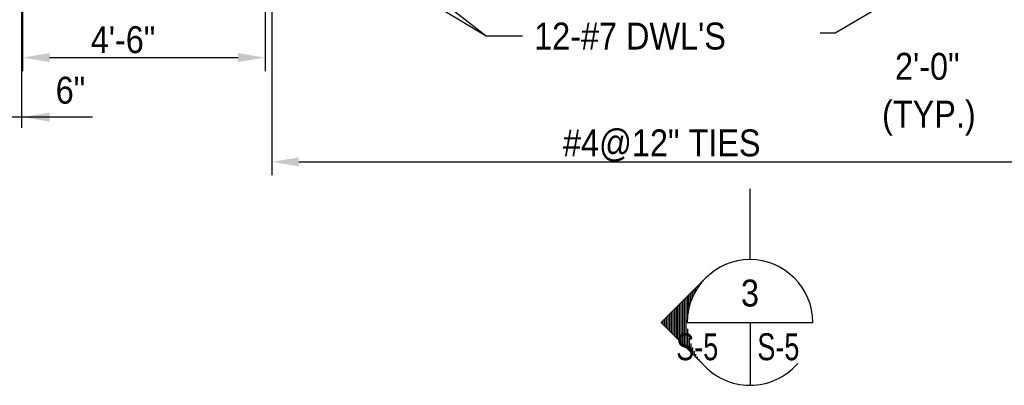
# Model space of a CAD drawing. Extents: x -485 to 3250, y 147 to 2833.
# Tile 11 of 34: x -14 to 425, y 1650 to 1813. Entities that reach past the tile are written whole.
import ezdxf
from ezdxf.enums import TextEntityAlignment as Align

# ---------------------------------------------------------------- set-up
doc = ezdxf.new("R2010")
doc.units = 0
doc.header["$LTSCALE"] = 96
doc.header["$MEASUREMENT"] = 0
doc.layers.get('0').update_dxf_attribs({"color": 2, "linetype": 'CONTINUOUS'})
doc.layers.get('DEFPOINTS').update_dxf_attribs({"linetype": 'CONTINUOUS'})
for name, color, linetype in [('101', 1, 'CONTINUOUS'), ('102', 2, 'CONTINUOUS'), ('103', 2, 'CONTINUOUS'), ('105', 5, 'CONTINUOUS'), ('TEXT', 2, 'CONTINUOUS')]:
    doc.layers.add(name, color=color, linetype=linetype)
doc.styles.get("Standard").update_dxf_attribs({"font": 'romans.shx'})
doc.styles.add('SX-FRAC', font='SX-FRAC.shx', dxfattribs={"width": 0.9, "height": 1.322835})
doc.dimstyles.new('SX-FRAC', dxfattribs={"dimtxt": 12, "dimasz": 12, "dimexe": 6, "dimexo": 6, "dimgap": 0.125, "dimtad": 1, "dimdec": 4, "dimzin": 3, "dimtxsty": 'STANDARD', "dimcen": 0.125, "dimclrd": 1, "dimclre": 1, "dimclrt": 3, "dimazin": 3, "dimtfac": 1, "dimtdec": 4, "dimtix": 1, "dimtofl": 0, "dimtmove": 0, "dimatfit": 3, "dimtvp": 0.5, "dimtolj": 1, "dimtzin": 3})

# ---------------------------------------------------------------- blocks, each defined once
blk = doc.blocks.new('*D36')
at = {"color": 1, "linetype": 'BYBLOCK'}
for p, q in [((217.11, 1725.72), (217.11, 1683)), ((325.11, 1725.17), (325.11, 1683)), ((229.11, 1689), (313.11, 1689))]:
    blk.add_line(p, q, dxfattribs=at)
for points in [[(229.11, 1691), (229.11, 1687), (217.11, 1689)], [(313.11, 1691), (313.11, 1687), (325.11, 1689)]]:
    blk.add_solid(points, dxfattribs=at)
at = {"layer": 'DEFPOINTS', "color": 0, "linetype": 'BYBLOCK'}
for p in [(217.11, 1731.72), (325.11, 1731.17), (325.11, 1689)]:
    blk.add_point(p, dxfattribs=at)
blk = doc.blocks.new('*D38')
at = {"color": 1, "linetype": 'BYBLOCK'}
for p, q in [((328.11, 1738.05), (328.11, 1636.52)), ((681.6, 1738.05), (681.6, 1636.52)), ((340.11, 1642.52), (669.6, 1642.52))]:
    blk.add_line(p, q, dxfattribs=at)
for points in [[(340.11, 1644.52), (340.11, 1640.52), (328.11, 1642.52)], [(669.6, 1644.52), (669.6, 1640.52), (681.6, 1642.52)]]:
    blk.add_solid(points, dxfattribs=at)
at = {"layer": 'DEFPOINTS', "color": 0, "linetype": 'BYBLOCK'}
for p in [(328.11, 1744.05), (681.6, 1744.05), (681.6, 1642.52)]:
    blk.add_point(p, dxfattribs=at)

msp = doc.modelspace()

# ---------------------------------------------------------------- linework, layer by layer
at = {"layer": '101'}
for p, q in [((120.20385, 1850.06194), (193.92916, 1805.53047)), ((145.00879, 1843.86684), (193.92916, 1805.53047)), ((402.80514, 1838.2844), (349.48156, 1806.72062)), ((-13.06724, 1836.38994), (-13.06724, 1764.52013)), ((193.92916, 1805.53047), (210.05126, 1805.53047)), ((193.92916, 1805.53047), (205.92916, 1805.53047)), ((349.48156, 1806.72062), (342.69854, 1806.72062)), ((18.45332, 1769.36013), (-42.99154, 1769.36013))]:
    msp.add_line(p, q, dxfattribs=at)
msp.add_solid([(-0.60099, 1767.36013), (-0.60099, 1771.36013), (-12.60099, 1769.36013)], dxfattribs=at)
at = {"layer": '102'}
for p, q in [((283.46388, 1677.8389), (339.46388, 1677.8389)), ((311.46388, 1677.8389), (311.46388, 1649.8389))]:
    msp.add_line(p, q, dxfattribs=at)
at = {"layer": '103'}
for p, q in [((311.46388, 1705.8389), (311.46388, 1737.3683)), ((271.8659, 1677.8389), (291.66489, 1697.63789)), ((287.98471, 1693.09434), (287.98471, 1693.95771)), ((288.71388, 1694.16181), (288.71388, 1694.68688)), ((289.44304, 1695.13291), (289.44304, 1695.41604)), ((290.17221, 1696.02309), (290.17221, 1696.14521)), ((290.90138, 1696.84373), (290.90138, 1696.87438)), ((291.04721, 1697.02021), (291.04721, 1697.00031)), ((283.60971, 1689.58271), (283.60971, 1680.69291)), ((284.33888, 1684.78399), (284.33888, 1690.31188)), ((285.06804, 1687.1802), (285.06804, 1691.04104)), ((285.79721, 1689.02917), (285.79721, 1691.77021)), ((286.52638, 1690.57157), (286.52638, 1692.49938)), ((287.25554, 1691.9086), (287.25554, 1693.22854)), ((279.23471, 1685.20771), (279.23471, 1670.47008)), ((279.96388, 1685.93688), (279.96388, 1669.74092)), ((280.69304, 1686.66604), (280.69304, 1669.01175)), ((281.42221, 1687.39521), (281.42221, 1668.28258)), ((282.15138, 1688.12438), (282.15138, 1667.55342)), ((282.88054, 1688.85354), (282.88054, 1666.82425)), ((274.85971, 1680.83271), (274.85971, 1674.84508)), ((275.58888, 1681.56188), (275.58888, 1674.11592)), ((276.31804, 1682.29104), (276.31804, 1673.38675)), ((277.04721, 1683.02021), (277.04721, 1672.65758)), ((277.77638, 1683.74938), (277.77638, 1671.92842)), ((278.50554, 1684.47854), (278.50554, 1671.19925)), ((271.8659, 1677.8389), (291.66489, 1658.03991)), ((271.94304, 1677.91604), (271.94304, 1677.76175)), ((272.67221, 1678.64521), (272.67221, 1677.03258)), ((273.40138, 1679.37438), (273.40138, 1676.30342)), ((274.13054, 1680.10354), (274.13054, 1675.57425)), ((283.60971, 1674.98488), (283.60971, 1666.09508)), ((284.33888, 1670.8938), (284.33888, 1665.36592)), ((285.06804, 1668.49759), (285.06804, 1664.63675)), ((285.79721, 1666.64862), (285.79721, 1663.90758)), ((286.52638, 1665.10622), (286.52638, 1663.17842)), ((287.25554, 1663.76919), (287.25554, 1662.44925)), ((287.98471, 1662.58345), (287.98471, 1661.72008)), ((288.71388, 1661.51598), (288.71388, 1660.99092)), ((289.44304, 1660.54488), (289.44304, 1660.26175)), ((290.17221, 1659.6547), (290.17221, 1659.53258)), ((290.90138, 1658.83406), (290.90138, 1658.80342)), ((291.04721, 1658.67748), (291.04721, 1658.65758)), ((291.77638, 1657.92904), (291.77638, 1657.92842))]:
    msp.add_line(p, q, dxfattribs=at)
for start, end in [(0, 180), (220.6406983, 319.3593017)]:
    msp.add_arc((311.46388, 1677.8389), 28, start, end, dxfattribs=at)

# ---------------------------------------------------------------- texts
at = {"layer": 'TEXT', "color": 2, "style": 'SX-FRAC'}
for s, width, p in [("12-#7 DWL'S", 0.9, (215.28206, 1799.49813)), ('4\'-6"', 0.9, (17.75234, 1797.8919)), ('2\'-0"', 0.9, (376.07928, 1786.00579)), ('6"', 0.9, (2.12919, 1775.3687)), ('(TYP.)', 0.9, (370.29811, 1764.72226)), ('#4@12" TIES', 0.9, (228.13527, 1751.88975)), ('S-5', 0.75, (314.73259, 1661.02503))]:
    msp.add_text(s, height=12, dxfattribs=dict(at, width=width)).set_placement(p)
at = {"layer": 'TEXT', "color": 2, "style": 'SX-FRAC', "width": 0.9}
msp.add_text('3', height=12, dxfattribs=at).set_placement((311.46388, 1690.96314), align=Align.MIDDLE)
at = {"layer": 'TEXT', "color": 2, "style": 'SX-FRAC', "width": 0.75}
msp.add_text('S-5', height=12, dxfattribs=at).set_placement((287.95203, 1661.02503), align=Align.CENTER)

# ---------------------------------------------------------------- dimensions: what is measured, and where the dimension line sits
at = {"layer": '101'}
dim = msp.add_linear_dim(base=(451.89914, 1749.43216), p1=(98.41428, 1850.96645), p2=(451.89914, 1850.96645), text=' ', dimstyle='SX-FRAC', dxfattribs=at)
dim.commit()
dim.dimension.update_dxf_attribs({"geometry": '*D38', "text_midpoint": (275.15671, 1749.43216), "insert": (-229.69883, 106.91281)})
at = {"layer": '105'}
dim = msp.add_linear_dim(base=(95.41428, 1795.91733), p1=(-12.58572, 1838.62871), p2=(95.41428, 1838.0869), text=' ', dimstyle='SX-FRAC', dxfattribs=at)
dim.commit()
dim.dimension.update_dxf_attribs({"geometry": '*D36', "text_midpoint": (41.41428, 1795.91733), "insert": (-229.69883, 106.91281)})

doc.saveas('drawing.dxf')
